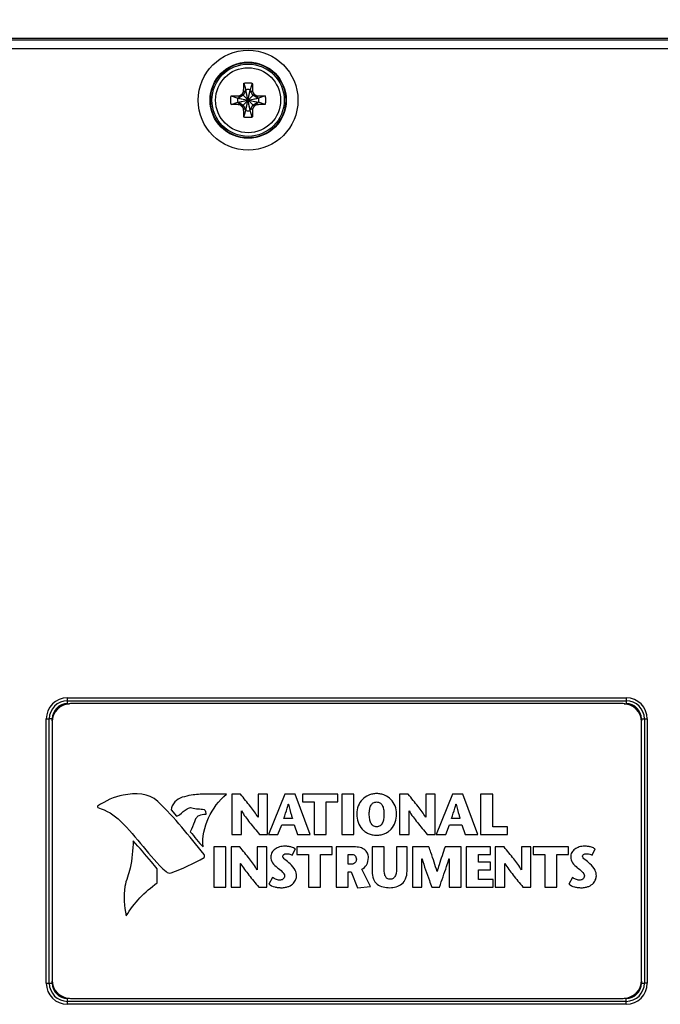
# Model space of a CAD drawing. Header units: inches. Extents: x 0 to 22, y 0 to 17.
# Tile 48 of 57: x 10.6 to 12.8, y 10.1 to 13.4. Entities that reach past the tile are written whole.
import ezdxf

# ---------------------------------------------------------------- set-up
doc = ezdxf.new("R2010")
doc.units = ezdxf.units.IN
doc.header["$LTSCALE"] = 1.21
doc.header["$MEASUREMENT"] = 0
doc.layers.get('0').update_dxf_attribs({"linetype": 'CONTINUOUS'})
doc.layers.add('DIMENSIONS', color=7, linetype='CONTINUOUS')
doc.styles.get("Standard").update_dxf_attribs({"font": 'txt', "width": 0.8})
doc.dimstyles.new('DIMSTYLE_1', dxfattribs={"dimtxt": 0.125, "dimasz": 0.18, "dimexe": 0.18, "dimexo": 0.0625, "dimgap": 0.09, "dimtad": 0, "dimtih": 1, "dimtoh": 1, "dimdec": 3, "dimzin": 4, "dimdsep": 46, "dimtxsty": 'STANDARD', "dimblk": '_FILLED', "dimblk1": '_FILLED', "dimblk2": '_FILLED', "dimcen": 0.09, "dimadec": 0, "dimazin": 0, "dimtp": 0.01, "dimtm": 0.01, "dimtfac": 1, "dimtdec": 3, "dimtofl": 0, "dimtmove": 0, "dimatfit": 3, "dimldrblk": '_FILLED', "dimfxl": 1, "dimtolj": 1, "dimtzin": 4, "dimarcsym": 0})

# ---------------------------------------------------------------- blocks, each defined once
blk = doc.blocks.new('_FILLED')
at = {"color": 0, "linetype": 'BYBLOCK'}
blk.add_solid([(0, 0), (-1, 0.174), (-1, -0.174)], dxfattribs=at)
blk = doc.blocks.new('*D2')
at = {"layer": 'DIMENSIONS', "color": 2, "linetype": 'CONTINUOUS'}
for p, q in [((8.5095, 10.3112), (8.5095, 14.2398)), ((14.0462, 12.5187), (14.0462, 14.2398)), ((8.5095, 14.1148), (10.7247, 14.1148)), ((14.0462, 14.1148), (12.2747, 14.1148))]:
    blk.add_line(p, q, dxfattribs=at)
at = {"layer": 'DIMENSIONS', "color": 2, "linetype": 'CONTINUOUS', "xscale": 0.18, "yscale": 0.18, "zscale": 0.18, "rotation": 180}
blk.add_blockref('_FILLED', (8.5095, 14.1148), dxfattribs=at)
at = {"layer": 'DIMENSIONS', "color": 2, "linetype": 'CONTINUOUS', "xscale": 0.18, "yscale": 0.18, "zscale": 0.18}
blk.add_blockref('_FILLED', (14.0462, 14.1148), dxfattribs=at)
at = {"layer": 'DIMENSIONS', "color": 2, "linetype": 'CONTINUOUS', "width": 0.8}
for s, p in [('5.537', (10.7872, 14.0523)), ('[', (11.4122, 14.0523)), ('140.63', (11.5122, 14.0523)), (']', (12.1122, 14.0523))]:
    blk.add_text(s, height=0.125, dxfattribs=at).set_placement(p)

msp = doc.modelspace()

# ---------------------------------------------------------------- linework, layer by layer
at = {"color": 7, "linetype": 'CONTINUOUS'}
for p, q in [((10.4481, 13.3646), (13.2082, 13.3646)), ((13.6062, 13.3586), (10.4487, 13.3586)), ((13.6062, 13.3286), (10.4518, 13.3286)), ((11.369, 13.2122), (11.3759, 13.1902)), ((11.3975, 13.2122), (11.3905, 13.1902)), ((11.3258, 13.169), (11.3478, 13.162)), ((11.3478, 13.1475), (11.4186, 13.162)), ((11.3507, 13.162), (11.3478, 13.162)), ((11.3478, 13.162), (11.4186, 13.1475)), ((11.3667, 13.1713), (11.3507, 13.162)), ((11.3542, 13.17), (11.3507, 13.162)), ((11.3507, 13.1475), (11.4157, 13.162)), ((11.3507, 13.162), (11.4157, 13.1475)), ((11.3629, 13.1344), (11.4036, 13.1751)), ((11.4036, 13.1344), (11.3629, 13.1751)), ((11.3759, 13.1872), (11.3667, 13.1713)), ((11.3679, 13.1838), (11.3759, 13.1872)), ((11.3759, 13.1193), (11.3905, 13.1902)), ((11.3759, 13.1902), (11.3759, 13.1872)), ((11.3905, 13.1193), (11.3759, 13.1902)), ((11.3759, 13.1223), (11.3905, 13.1872)), ((11.3905, 13.1223), (11.3759, 13.1872)), ((11.3905, 13.1872), (11.3905, 13.1902)), ((11.3997, 13.1713), (11.3905, 13.1872)), ((11.3905, 13.1872), (11.3985, 13.1838)), ((11.4157, 13.162), (11.3997, 13.1713)), ((11.4122, 13.17), (11.4157, 13.162)), ((11.4186, 13.162), (11.4157, 13.162)), ((11.4407, 13.169), (11.4186, 13.162)), ((11.3258, 13.1405), (11.3478, 13.1475)), ((11.3478, 13.1475), (11.3507, 13.1475)), ((11.3542, 13.1395), (11.3507, 13.1475)), ((11.3507, 13.1475), (11.3667, 13.1382)), ((11.3667, 13.1382), (11.3759, 13.1223)), ((11.3905, 13.1223), (11.3997, 13.1382)), ((11.3997, 13.1382), (11.4157, 13.1475)), ((11.4157, 13.1475), (11.4122, 13.1395)), ((11.4157, 13.1475), (11.4186, 13.1475)), ((11.4407, 13.1405), (11.4186, 13.1475)), ((11.3759, 13.1223), (11.3679, 13.1257)), ((11.369, 13.0973), (11.3759, 13.1193)), ((11.3759, 13.1223), (11.3759, 13.1193)), ((11.3985, 13.1257), (11.3905, 13.1223)), ((11.3905, 13.1193), (11.3905, 13.1223)), ((11.3975, 13.0973), (11.3905, 13.1193)), ((10.7702, 11.1076), (10.7702, 11.1277)), ((10.7702, 11.1277), (12.6662, 11.1277)), ((12.6662, 11.1277), (12.6662, 11.1076)), ((10.7702, 11.1177), (12.6662, 11.1177)), ((10.7702, 11.1176), (12.6662, 11.1176)), ((10.7702, 11.1076), (10.7766, 11.1076)), ((12.6562, 11.1077), (10.7802, 11.1077)), ((12.6598, 11.1076), (12.6662, 11.1076)), ((10.6983, 11.0557), (10.7083, 11.0557)), ((10.6983, 10.1597), (10.6983, 11.0557)), ((10.7083, 10.1597), (10.7083, 11.0557)), ((10.7083, 11.0557), (10.7083, 11.0557)), ((10.7083, 10.1597), (10.7083, 11.0557)), ((10.7183, 11.0557), (10.7083, 11.0557)), ((10.7183, 11.0494), (10.7183, 11.0557)), ((12.7181, 11.0557), (12.7381, 11.0557)), ((12.7181, 11.0557), (12.7181, 11.0494)), ((12.7281, 11.0557), (12.7281, 10.1597)), ((12.7281, 11.0557), (12.7281, 10.1597)), ((12.7381, 11.0557), (12.7381, 10.1597)), ((10.7182, 11.0457), (10.7182, 10.1698)), ((12.7182, 10.1698), (12.7182, 11.0457)), ((11.328, 10.8002), (11.328, 10.6641)), ((11.3578, 10.8002), (11.328, 10.8002)), ((11.4169, 10.8002), (11.4169, 10.7222)), ((11.4492, 10.8002), (11.4169, 10.8002)), ((11.4492, 10.6641), (11.4492, 10.8002)), ((11.508, 10.8002), (11.4525, 10.6641)), ((11.5424, 10.8002), (11.508, 10.8002)), ((11.5941, 10.6641), (11.5424, 10.8002)), ((11.5679, 10.8002), (11.5679, 10.7748)), ((11.6875, 10.8002), (11.5679, 10.8002)), ((11.6875, 10.7748), (11.6875, 10.8002)), ((11.7008, 10.8002), (11.7008, 10.6641)), ((11.7418, 10.8002), (11.7008, 10.8002)), ((11.7418, 10.6641), (11.7418, 10.8002)), ((11.9268, 10.8002), (11.8971, 10.8002)), ((11.8971, 10.8002), (11.8971, 10.6641)), ((12.0183, 10.8002), (11.986, 10.8002)), ((11.986, 10.8002), (11.986, 10.7222)), ((12.0183, 10.6641), (12.0183, 10.8002)), ((12.077, 10.8002), (12.0216, 10.6641)), ((12.1114, 10.8002), (12.077, 10.8002)), ((12.1632, 10.6641), (12.1114, 10.8002)), ((12.2134, 10.8002), (12.1723, 10.8002)), ((12.1723, 10.8002), (12.1723, 10.6641)), ((12.2134, 10.6895), (12.2134, 10.8002)), ((11.5196, 10.7668), (11.52, 10.7668)), ((11.5679, 10.7748), (11.6072, 10.7748)), ((11.6072, 10.7748), (11.6072, 10.6641)), ((11.6482, 10.6641), (11.6482, 10.7748)), ((11.6482, 10.7748), (11.6875, 10.7748)), ((12.0887, 10.7668), (12.0891, 10.7668)), ((11.1223, 10.7472), (11.1404, 10.7257)), ((11.3603, 10.6641), (11.3603, 10.7438)), ((11.3603, 10.7438), (11.3607, 10.7438)), ((11.4169, 10.7222), (11.4165, 10.7222)), ((11.9294, 10.7438), (11.9297, 10.7438)), ((11.9294, 10.6641), (11.9294, 10.7438)), ((11.986, 10.7222), (11.9856, 10.7222)), ((11.4846, 10.6641), (11.4977, 10.6965)), ((11.4977, 10.6965), (11.5399, 10.6965)), ((11.5333, 10.7181), (11.5047, 10.7181)), ((11.5399, 10.6965), (11.5506, 10.6641)), ((12.0537, 10.6641), (12.0667, 10.6965)), ((12.0667, 10.6965), (12.1089, 10.6965)), ((12.1023, 10.7181), (12.0737, 10.7181)), ((12.1089, 10.6965), (12.1196, 10.6641)), ((12.2632, 10.6895), (12.2134, 10.6895)), ((12.2632, 10.6641), (12.2632, 10.6895)), ((11.328, 10.6641), (11.3603, 10.6641)), ((11.4218, 10.6641), (11.4492, 10.6641)), ((11.4525, 10.6641), (11.4846, 10.6641)), ((11.5506, 10.6641), (11.5941, 10.6641)), ((11.6072, 10.6641), (11.6482, 10.6641)), ((11.7008, 10.6641), (11.7418, 10.6641)), ((11.8971, 10.6641), (11.9294, 10.6641)), ((11.9908, 10.6641), (12.0183, 10.6641)), ((12.0216, 10.6641), (12.0537, 10.6641)), ((12.1196, 10.6641), (12.1632, 10.6641)), ((12.1723, 10.6641), (12.2632, 10.6641)), ((11.2667, 10.6219), (11.2667, 10.4857)), ((11.3078, 10.6219), (11.2667, 10.6219)), ((11.3078, 10.4857), (11.3078, 10.6219)), ((11.3253, 10.6219), (11.3253, 10.4857)), ((11.3551, 10.6219), (11.3253, 10.6219)), ((11.4142, 10.6219), (11.4142, 10.5439)), ((11.4465, 10.6219), (11.4142, 10.6219)), ((11.4465, 10.4857), (11.4465, 10.6219)), ((11.5486, 10.6219), (11.5486, 10.5964)), ((11.6683, 10.6219), (11.5486, 10.6219)), ((11.6683, 10.5964), (11.6683, 10.6219)), ((11.7422, 10.6219), (11.6815, 10.6219)), ((11.6815, 10.6219), (11.6815, 10.4857)), ((11.8449, 10.6219), (11.8039, 10.6219)), ((11.8039, 10.6219), (11.8039, 10.5386)), ((11.8449, 10.5507), (11.8449, 10.6219)), ((11.9227, 10.6219), (11.8873, 10.6219)), ((11.8873, 10.6219), (11.8873, 10.5513)), ((11.9227, 10.5396), (11.9227, 10.6219)), ((11.9967, 10.6219), (11.941, 10.6219)), ((11.941, 10.6219), (11.941, 10.4857)), ((12.1062, 10.6219), (12.0517, 10.6219)), ((12.1062, 10.4857), (12.1062, 10.6219)), ((12.2064, 10.6219), (12.1237, 10.6219)), ((12.1237, 10.6219), (12.1237, 10.4857)), ((12.2064, 10.5964), (12.2064, 10.6219)), ((12.2519, 10.6219), (12.2221, 10.6219)), ((12.2221, 10.6219), (12.2221, 10.4857)), ((12.3433, 10.6219), (12.3111, 10.6219)), ((12.3111, 10.6219), (12.3111, 10.5439)), ((12.3433, 10.4857), (12.3433, 10.6219)), ((12.4704, 10.6219), (12.3507, 10.6219)), ((12.3507, 10.6219), (12.3507, 10.5964)), ((12.4704, 10.5964), (12.4704, 10.6219)), ((11.5331, 10.5937), (11.5436, 10.6151)), ((11.5486, 10.5964), (11.5879, 10.5964)), ((11.5879, 10.5964), (11.5879, 10.4857)), ((11.629, 10.5964), (11.6683, 10.5964)), ((11.629, 10.4857), (11.629, 10.5964)), ((11.7225, 10.5964), (11.7335, 10.5964)), ((11.7225, 10.563), (11.7225, 10.5964)), ((12.1647, 10.5964), (12.2064, 10.5964)), ((12.1647, 10.5696), (12.1647, 10.5964)), ((12.3507, 10.5964), (12.39, 10.5964)), ((12.39, 10.5964), (12.39, 10.4857)), ((12.4311, 10.5964), (12.4704, 10.5964)), ((12.4311, 10.4857), (12.4311, 10.5964)), ((12.5507, 10.5937), (12.5612, 10.6151)), ((11.3576, 10.4857), (11.3576, 10.5655)), ((11.3576, 10.5655), (11.358, 10.5655)), ((11.7342, 10.563), (11.7225, 10.563)), ((11.9733, 10.5811), (11.9737, 10.5811)), ((11.9733, 10.4857), (11.9733, 10.5811)), ((12.0647, 10.5811), (12.0651, 10.5811)), ((12.0651, 10.5811), (12.0651, 10.4857)), ((12.2054, 10.5696), (12.1647, 10.5696)), ((12.2054, 10.5441), (12.2054, 10.5696)), ((12.2544, 10.5655), (12.2548, 10.5655)), ((12.2544, 10.4857), (12.2544, 10.5655)), ((11.0742, 10.4994), (11.0749, 10.5474)), ((11.4142, 10.5439), (11.4138, 10.5439)), ((11.7225, 10.5373), (11.7333, 10.5373)), ((11.7225, 10.4857), (11.7225, 10.5373)), ((11.7333, 10.5373), (11.7549, 10.4834)), ((11.7988, 10.4879), (11.7687, 10.5462)), ((12.0249, 10.5381), (12.0245, 10.5381)), ((12.1647, 10.5441), (12.2054, 10.5441)), ((12.1647, 10.5112), (12.1647, 10.5441)), ((12.3111, 10.5439), (12.3107, 10.5439)), ((11.4663, 10.5184), (11.4539, 10.4958)), ((11.7549, 10.4834), (11.7988, 10.4879)), ((12.2148, 10.5112), (12.1647, 10.5112)), ((12.2148, 10.4857), (12.2148, 10.5112)), ((12.484, 10.5184), (12.4715, 10.4958)), ((11.2667, 10.4857), (11.3078, 10.4857)), ((11.3253, 10.4857), (11.3576, 10.4857)), ((11.4191, 10.4857), (11.4465, 10.4857)), ((11.5879, 10.4857), (11.629, 10.4857)), ((11.6815, 10.4857), (11.7225, 10.4857)), ((11.941, 10.4857), (11.9733, 10.4857)), ((12.0066, 10.4857), (12.0325, 10.4857)), ((12.0651, 10.4857), (12.1062, 10.4857)), ((12.1237, 10.4857), (12.2148, 10.4857)), ((12.2221, 10.4857), (12.2544, 10.4857)), ((12.3159, 10.4857), (12.3433, 10.4857)), ((12.39, 10.4857), (12.4311, 10.4857)), ((10.6983, 10.1597), (10.7183, 10.1597)), ((10.7183, 10.1597), (10.7183, 10.1661)), ((12.7181, 10.1661), (12.7181, 10.1597)), ((12.7181, 10.1597), (12.7281, 10.1597)), ((12.7281, 10.1597), (12.7281, 10.1597)), ((12.7381, 10.1597), (12.7281, 10.1597)), ((10.7702, 10.0878), (10.7702, 10.1079)), ((10.7766, 10.1079), (10.7702, 10.1079)), ((12.6662, 10.0979), (10.7702, 10.0979)), ((12.6662, 10.0978), (10.7702, 10.0978)), ((12.6662, 10.0878), (10.7702, 10.0878)), ((10.7802, 10.1077), (12.6562, 10.1077)), ((12.6662, 10.1079), (12.6598, 10.1079)), ((12.6662, 10.0878), (12.6662, 10.1079))]:
    msp.add_line(p, q, dxfattribs=at)
for radius in [0.1693, 0.1293, 0.1276, 0.1226, 0.1102]:
    msp.add_circle((11.3832, 13.1547), radius, dxfattribs=at)
for centre, radius, start, end in [((11.3832, 13.1547), 0.0361, 168.3738, 191.6262), ((11.3832, 13.1547), 0.0297, 129.0984, 140.9016), ((11.3832, 13.1547), 0.0361, 78.3738, 101.6262), ((11.3832, 13.1547), 0.0297, 39.0984, 50.9016), ((11.3832, 13.1547), 0.0361, 348.3738, 11.6262), ((11.3832, 13.1547), 0.0297, 219.0984, 230.9016), ((11.3832, 13.1547), 0.0297, 309.0984, 320.9016), ((11.3832, 13.1547), 0.0361, 258.3738, 281.6262), ((10.7702, 11.0557), 0.0719, 90, 180), ((12.6662, 11.0557), 0.0719, 0, 90), ((10.7702, 11.0557), 0.0619, 90, 180), ((10.7702, 11.0557), 0.0619, 90, 180), ((10.7802, 11.0457), 0.062, 90, 180), ((10.7702, 11.0557), 0.0519, 90, 180), ((12.6562, 11.0457), 0.062, 0, 90), ((12.6662, 11.0557), 0.0619, 0, 90), ((12.6662, 11.0557), 0.0619, 0, 90), ((12.6662, 11.0557), 0.0519, 0, 90), ((10.7702, 10.1597), 0.0719, 180, 270), ((10.7702, 10.1597), 0.0619, 180, 270), ((10.7702, 10.1597), 0.0619, 180, 270), ((10.7802, 10.1698), 0.062, 180, 270), ((10.7702, 10.1597), 0.0519, 180, 270), ((12.6562, 10.1698), 0.062, 270, 360), ((12.6662, 10.1597), 0.0619, 270, 360), ((12.6662, 10.1597), 0.0719, 270, 360), ((12.6662, 10.1597), 0.0519, 270, 360), ((12.6662, 10.1597), 0.0619, 270, 360)]:
    msp.add_arc(centre, radius, start, end, dxfattribs=at)
for points, knots in [([(11.3679, 13.1838), (11.368, 13.1842), (11.368, 13.1852), (11.368, 13.1867), (11.368, 13.1883), (11.3681, 13.19), (11.3681, 13.1919), (11.3682, 13.1938), (11.3683, 13.196), (11.3683, 13.1984), (11.3684, 13.2009), (11.3686, 13.2037), (11.3687, 13.2066), (11.3688, 13.2094), (11.3689, 13.2113), (11.369, 13.2122)], [0, 0, 0, 0, 0.050123, 0.102906, 0.158962, 0.21889, 0.283269, 0.352713, 0.427931, 0.510629, 0.602237, 0.700537, 0.802058, 0.903069, 1, 1, 1, 1]), ([(11.369, 13.2122), (11.3697, 13.2124), (11.3711, 13.2127), (11.3733, 13.2131), (11.3755, 13.2134), (11.3777, 13.2137), (11.3799, 13.2138), (11.3821, 13.2139), (11.3843, 13.2139), (11.3865, 13.2138), (11.3888, 13.2137), (11.391, 13.2134), (11.3931, 13.2131), (11.3953, 13.2127), (11.3968, 13.2124), (11.3975, 13.2122)], [0, 0, 0, 0, 0.076922, 0.153848, 0.230766, 0.307696, 0.384611, 0.461543, 0.538457, 0.615389, 0.692304, 0.769234, 0.846152, 0.923078, 1, 1, 1, 1]), ([(11.3975, 13.2122), (11.3975, 13.2112), (11.3976, 13.2092), (11.3978, 13.2062), (11.3979, 13.2031), (11.398, 13.2002), (11.3981, 13.1974), (11.3982, 13.195), (11.3983, 13.1927), (11.3984, 13.1906), (11.3984, 13.1887), (11.3984, 13.187), (11.3985, 13.1853), (11.3985, 13.1843), (11.3985, 13.1838)], [0, 0, 0, 0, 0.103762, 0.21201, 0.320508, 0.424827, 0.521639, 0.608965, 0.687523, 0.759472, 0.826071, 0.887931, 0.945691, 1, 1, 1, 1]), ([(11.3241, 13.1547), (11.3241, 13.1554), (11.3241, 13.1568), (11.3242, 13.1589), (11.3244, 13.1609), (11.3246, 13.1629), (11.3249, 13.165), (11.3253, 13.167), (11.3256, 13.1683), (11.3258, 13.169)], [0, 0, 0, 0, 0.142855, 0.285723, 0.428565, 0.571438, 0.714279, 0.857147, 1, 1, 1, 1]), ([(11.3258, 13.169), (11.3268, 13.169), (11.3287, 13.1692), (11.3317, 13.1693), (11.3347, 13.1694), (11.3376, 13.1696), (11.3404, 13.1697), (11.3429, 13.1697), (11.3452, 13.1698), (11.3473, 13.1699), (11.3492, 13.1699), (11.351, 13.17), (11.3526, 13.17), (11.3537, 13.17), (11.3542, 13.17)], [0, 0, 0, 0, 0.101418, 0.206905, 0.313453, 0.417845, 0.51613, 0.604857, 0.685003, 0.75822, 0.825519, 0.887742, 0.945642, 1, 1, 1, 1]), ([(11.3542, 13.17), (11.3546, 13.1702), (11.3552, 13.1706), (11.3562, 13.1712), (11.3572, 13.1718), (11.3582, 13.1724), (11.3592, 13.1729), (11.3598, 13.1733), (11.3602, 13.1735)], [0, 0, 0, 0, 0.169177, 0.336846, 0.503386, 0.669171, 0.834583, 1, 1, 1, 1]), ([(11.3602, 13.1735), (11.3605, 13.1737), (11.3611, 13.174), (11.362, 13.1746), (11.3626, 13.1749), (11.3629, 13.1751)], [0, 0, 0, 0, 0.332989, 0.666209, 1, 1, 1, 1]), ([(11.3629, 13.1751), (11.3631, 13.1754), (11.3634, 13.176), (11.3639, 13.1769), (11.3643, 13.1775), (11.3645, 13.1778)], [0, 0, 0, 0, 0.33389, 0.667114, 1, 1, 1, 1]), ([(11.3645, 13.1778), (11.3647, 13.1781), (11.3651, 13.1788), (11.3656, 13.1798), (11.3662, 13.1808), (11.3668, 13.1818), (11.3674, 13.1828), (11.3678, 13.1834), (11.3679, 13.1838)], [0, 0, 0, 0, 0.16593, 0.331671, 0.497584, 0.664037, 0.831388, 1, 1, 1, 1]), ([(11.3985, 13.1838), (11.3987, 13.1834), (11.3991, 13.1828), (11.3997, 13.1818), (11.4003, 13.1808), (11.4008, 13.1798), (11.4014, 13.1788), (11.4018, 13.1781), (11.402, 13.1778)], [0, 0, 0, 0, 0.169177, 0.336846, 0.503386, 0.669171, 0.834583, 1, 1, 1, 1]), ([(11.402, 13.1778), (11.4021, 13.1775), (11.4025, 13.1769), (11.403, 13.176), (11.4034, 13.1754), (11.4036, 13.1751)], [0, 0, 0, 0, 0.332989, 0.666209, 1, 1, 1, 1]), ([(11.4036, 13.1751), (11.4039, 13.1749), (11.4045, 13.1746), (11.4054, 13.174), (11.406, 13.1737), (11.4063, 13.1735)], [0, 0, 0, 0, 0.33389, 0.667114, 1, 1, 1, 1]), ([(11.4063, 13.1735), (11.4066, 13.1733), (11.4073, 13.1729), (11.4083, 13.1723), (11.4093, 13.1718), (11.4102, 13.1712), (11.4112, 13.1706), (11.4119, 13.1702), (11.4122, 13.17)], [0, 0, 0, 0, 0.16593, 0.331671, 0.497584, 0.664037, 0.831388, 1, 1, 1, 1]), ([(11.4122, 13.17), (11.4127, 13.17), (11.4137, 13.17), (11.4152, 13.17), (11.4168, 13.1699), (11.4185, 13.1699), (11.4203, 13.1698), (11.4223, 13.1698), (11.4245, 13.1697), (11.4268, 13.1696), (11.4294, 13.1695), (11.4322, 13.1694), (11.435, 13.1693), (11.4379, 13.1692), (11.4397, 13.169), (11.4407, 13.169)], [0, 0, 0, 0, 0.050123, 0.102906, 0.158962, 0.21889, 0.283269, 0.352713, 0.427931, 0.510629, 0.602237, 0.700537, 0.802058, 0.903069, 1, 1, 1, 1]), ([(11.4407, 13.169), (11.4408, 13.1683), (11.4411, 13.167), (11.4415, 13.165), (11.4418, 13.1629), (11.4421, 13.1609), (11.4423, 13.1589), (11.4424, 13.1568), (11.4424, 13.1554), (11.4424, 13.1547)], [0, 0, 0, 0, 0.142853, 0.285721, 0.428562, 0.571435, 0.714277, 0.857145, 1, 1, 1, 1]), ([(11.3258, 13.1405), (11.3256, 13.1412), (11.3253, 13.1425), (11.3249, 13.1445), (11.3246, 13.1466), (11.3244, 13.1486), (11.3242, 13.1506), (11.3241, 13.1527), (11.3241, 13.1541), (11.3241, 13.1547)], [0, 0, 0, 0, 0.142853, 0.285721, 0.428562, 0.571435, 0.714277, 0.857145, 1, 1, 1, 1]), ([(11.3542, 13.1395), (11.3537, 13.1395), (11.3528, 13.1395), (11.3513, 13.1395), (11.3497, 13.1396), (11.348, 13.1396), (11.3461, 13.1397), (11.3441, 13.1397), (11.342, 13.1398), (11.3396, 13.1399), (11.337, 13.14), (11.3343, 13.1401), (11.3314, 13.1402), (11.3286, 13.1403), (11.3267, 13.1405), (11.3258, 13.1405)], [0, 0, 0, 0, 0.050123, 0.102906, 0.158962, 0.21889, 0.283269, 0.352713, 0.427931, 0.510629, 0.602237, 0.700537, 0.802058, 0.903069, 1, 1, 1, 1]), ([(11.3602, 13.136), (11.3598, 13.1362), (11.3592, 13.1366), (11.3582, 13.1372), (11.3572, 13.1377), (11.3562, 13.1383), (11.3552, 13.1389), (11.3546, 13.1393), (11.3542, 13.1395)], [0, 0, 0, 0, 0.16593, 0.331671, 0.497584, 0.664037, 0.831388, 1, 1, 1, 1]), ([(11.3629, 13.1344), (11.3626, 13.1346), (11.362, 13.1349), (11.3611, 13.1355), (11.3605, 13.1358), (11.3602, 13.136)], [0, 0, 0, 0, 0.33389, 0.667114, 1, 1, 1, 1]), ([(11.3645, 13.1317), (11.3643, 13.132), (11.3639, 13.1326), (11.3634, 13.1335), (11.3631, 13.1341), (11.3629, 13.1344)], [0, 0, 0, 0, 0.332989, 0.666209, 1, 1, 1, 1]), ([(11.3679, 13.1257), (11.3678, 13.1261), (11.3674, 13.1267), (11.3668, 13.1277), (11.3662, 13.1287), (11.3656, 13.1297), (11.3651, 13.1307), (11.3647, 13.1314), (11.3645, 13.1317)], [0, 0, 0, 0, 0.169177, 0.336846, 0.503386, 0.669171, 0.834583, 1, 1, 1, 1]), ([(11.402, 13.1317), (11.4018, 13.1314), (11.4014, 13.1307), (11.4008, 13.1297), (11.4002, 13.1287), (11.3997, 13.1277), (11.3991, 13.1267), (11.3987, 13.1261), (11.3985, 13.1257)], [0, 0, 0, 0, 0.16593, 0.331671, 0.497584, 0.664037, 0.831388, 1, 1, 1, 1]), ([(11.4036, 13.1344), (11.4034, 13.1341), (11.403, 13.1335), (11.4025, 13.1326), (11.4021, 13.132), (11.402, 13.1317)], [0, 0, 0, 0, 0.33389, 0.667114, 1, 1, 1, 1]), ([(11.4063, 13.136), (11.406, 13.1358), (11.4054, 13.1355), (11.4045, 13.1349), (11.4039, 13.1346), (11.4036, 13.1344)], [0, 0, 0, 0, 0.332989, 0.666209, 1, 1, 1, 1]), ([(11.4122, 13.1395), (11.4119, 13.1393), (11.4112, 13.1389), (11.4102, 13.1383), (11.4092, 13.1377), (11.4083, 13.1371), (11.4073, 13.1366), (11.4066, 13.1362), (11.4063, 13.136)], [0, 0, 0, 0, 0.169177, 0.336846, 0.503386, 0.669171, 0.834583, 1, 1, 1, 1]), ([(11.4407, 13.1405), (11.4397, 13.1404), (11.4377, 13.1403), (11.4346, 13.1402), (11.4316, 13.14), (11.4287, 13.1399), (11.4259, 13.1398), (11.4234, 13.1397), (11.4212, 13.1397), (11.4191, 13.1396), (11.4172, 13.1396), (11.4155, 13.1395), (11.4138, 13.1395), (11.4127, 13.1395), (11.4122, 13.1395)], [0, 0, 0, 0, 0.103762, 0.21201, 0.320508, 0.424827, 0.521639, 0.608965, 0.687523, 0.759472, 0.826071, 0.887931, 0.945691, 1, 1, 1, 1]), ([(11.4424, 13.1547), (11.4424, 13.1541), (11.4424, 13.1527), (11.4423, 13.1506), (11.4421, 13.1486), (11.4418, 13.1466), (11.4415, 13.1445), (11.4411, 13.1425), (11.4408, 13.1412), (11.4407, 13.1405)], [0, 0, 0, 0, 0.142855, 0.285723, 0.428565, 0.571438, 0.714279, 0.857147, 1, 1, 1, 1]), ([(11.369, 13.0973), (11.3689, 13.0983), (11.3688, 13.1003), (11.3687, 13.1033), (11.3685, 13.1064), (11.3684, 13.1093), (11.3683, 13.1121), (11.3682, 13.1145), (11.3682, 13.1168), (11.3681, 13.1189), (11.3681, 13.1208), (11.368, 13.1225), (11.368, 13.1242), (11.368, 13.1252), (11.3679, 13.1257)], [0, 0, 0, 0, 0.103762, 0.21201, 0.320508, 0.424827, 0.521639, 0.608965, 0.687523, 0.759472, 0.826071, 0.887931, 0.945691, 1, 1, 1, 1]), ([(11.3975, 13.0973), (11.3968, 13.0971), (11.3953, 13.0968), (11.3931, 13.0964), (11.391, 13.0961), (11.3888, 13.0958), (11.3865, 13.0957), (11.3843, 13.0956), (11.3821, 13.0956), (11.3799, 13.0957), (11.3777, 13.0958), (11.3755, 13.0961), (11.3733, 13.0964), (11.3711, 13.0968), (11.3697, 13.0971), (11.369, 13.0973)], [0, 0, 0, 0, 0.076922, 0.153848, 0.230766, 0.307696, 0.384611, 0.461543, 0.538457, 0.615389, 0.692304, 0.769234, 0.846152, 0.923078, 1, 1, 1, 1]), ([(11.3985, 13.1257), (11.3985, 13.1253), (11.3985, 13.1243), (11.3984, 13.1228), (11.3984, 13.1212), (11.3984, 13.1195), (11.3983, 13.1176), (11.3983, 13.1157), (11.3982, 13.1135), (11.3981, 13.1111), (11.398, 13.1086), (11.3979, 13.1058), (11.3978, 13.1029), (11.3976, 13.1001), (11.3975, 13.0982), (11.3975, 13.0973)], [0, 0, 0, 0, 0.050123, 0.102906, 0.158962, 0.21889, 0.283269, 0.352713, 0.427931, 0.510629, 0.602237, 0.700537, 0.802058, 0.903069, 1, 1, 1, 1]), ([(11.1592, 10.7901), (11.1498, 10.7874), (11.1323, 10.7763), (11.1228, 10.7571), (11.1223, 10.7472)], [0, 0, 0, 0, 0.496883, 1, 1, 1, 1]), ([(11.3097, 10.8012), (11.2859, 10.801), (11.2462, 10.8015), (11.1955, 10.7992), (11.1695, 10.793), (11.1592, 10.7901)], [0, 0, 0, 0, 0.471091, 0.788847, 1, 1, 1, 1]), ([(11.231, 10.6221), (11.2267, 10.6551), (11.2424, 10.7247), (11.2846, 10.7787), (11.3097, 10.8012)], [0, 0, 0, 0, 0.497293, 1, 1, 1, 1]), ([(11.4165, 10.7222), (11.4096, 10.7355), (11.3893, 10.7613), (11.3689, 10.7866), (11.3578, 10.8002)], [0, 0, 0, 0, 0.459789, 1, 1, 1, 1]), ([(11.8871, 10.7337), (11.8871, 10.7432), (11.8835, 10.7614), (11.8692, 10.7836), (11.851, 10.7962), (11.8338, 10.8016), (11.8194, 10.8031), (11.8051, 10.8016), (11.7878, 10.7962), (11.7697, 10.7836), (11.7553, 10.7614), (11.7517, 10.7432), (11.7517, 10.7337)], [0, 0, 0, 0, 0.124958, 0.249916, 0.374873, 0.437352, 0.499831, 0.562352, 0.624873, 0.749916, 0.874958, 1, 1, 1, 1]), ([(11.9856, 10.7222), (11.9786, 10.7355), (11.9583, 10.7613), (11.9379, 10.7866), (11.9268, 10.8002)], [0, 0, 0, 0, 0.459732, 1, 1, 1, 1]), ([(11.5047, 10.7181), (11.5083, 10.7299), (11.5138, 10.7459), (11.5184, 10.7622), (11.5196, 10.7668)], [0, 0, 0, 0, 0.723558, 1, 1, 1, 1]), ([(11.52, 10.7668), (11.5231, 10.7544), (11.5276, 10.7382), (11.5322, 10.722), (11.5333, 10.7181)], [0, 0, 0, 0, 0.759426, 1, 1, 1, 1]), ([(11.7945, 10.7337), (11.7945, 10.7397), (11.7955, 10.7508), (11.7999, 10.7637), (11.8063, 10.7707), (11.8131, 10.7737), (11.8194, 10.7744), (11.8257, 10.7737), (11.8326, 10.7707), (11.839, 10.7637), (11.8434, 10.7508), (11.8443, 10.7397), (11.8443, 10.7337)], [0, 0, 0, 0, 0.125094, 0.250188, 0.375283, 0.43783, 0.500377, 0.56283, 0.625283, 0.750188, 0.875094, 1, 1, 1, 1]), ([(12.0737, 10.7181), (12.0774, 10.7299), (12.0828, 10.7459), (12.0875, 10.7622), (12.0887, 10.7668)], [0, 0, 0, 0, 0.72359, 1, 1, 1, 1]), ([(12.0891, 10.7668), (12.0922, 10.7544), (12.0967, 10.7382), (12.1012, 10.722), (12.1023, 10.7181)], [0, 0, 0, 0, 0.759402, 1, 1, 1, 1]), ([(11.1404, 10.7257), (11.144, 10.7268), (11.1573, 10.7338), (11.1668, 10.7463), (11.1767, 10.7514)], [0, 0, 0, 0, 0.251756, 1, 1, 1, 1]), ([(11.192, 10.7543), (11.1988, 10.7516), (11.2129, 10.7502), (11.2271, 10.7505), (11.2335, 10.7488)], [0, 0, 0, 0, 0.522635, 1, 1, 1, 1]), ([(11.2397, 10.7318), (11.2315, 10.732), (11.2186, 10.731), (11.2056, 10.7197), (11.2024, 10.7117), (11.2012, 10.7072)], [0, 0, 0, 0, 0.493843, 0.725062, 1, 1, 1, 1]), ([(11.2335, 10.7488), (11.2369, 10.7479), (11.2392, 10.7404), (11.2397, 10.7362), (11.2406, 10.7318), (11.2397, 10.7318)], [0, 0, 0, 0, 0.567394, 0.867669, 1, 1, 1, 1]), ([(11.3607, 10.7438), (11.3687, 10.73), (11.3892, 10.7033), (11.4106, 10.6776), (11.4218, 10.6641)], [0, 0, 0, 0, 0.476922, 1, 1, 1, 1]), ([(11.7517, 10.7337), (11.7517, 10.7235), (11.755, 10.7044), (11.7663, 10.6851), (11.7793, 10.6734), (11.7909, 10.6669), (11.802, 10.6634), (11.8117, 10.662), (11.8194, 10.6616), (11.8272, 10.662), (11.8368, 10.6634), (11.848, 10.6669), (11.8595, 10.6734), (11.8725, 10.6851), (11.8839, 10.7044), (11.8871, 10.7235), (11.8871, 10.7337)], [0, 0, 0, 0, 0.125, 0.25, 0.3125, 0.375, 0.4375, 0.46875, 0.5, 0.53125, 0.5625, 0.625, 0.6875, 0.75, 0.875, 1, 1, 1, 1]), ([(11.8443, 10.7337), (11.8443, 10.7273), (11.8435, 10.7154), (11.84, 10.7038), (11.8355, 10.6969), (11.8312, 10.6931), (11.8268, 10.6911), (11.8228, 10.6903), (11.8194, 10.6901), (11.8161, 10.6903), (11.8121, 10.6911), (11.8077, 10.6931), (11.8034, 10.6969), (11.7989, 10.7038), (11.7954, 10.7154), (11.7945, 10.7273), (11.7945, 10.7337)], [0, 0, 0, 0, 0.125, 0.25, 0.3125, 0.375, 0.4375, 0.46875, 0.5, 0.53125, 0.5625, 0.625, 0.6875, 0.75, 0.875, 1, 1, 1, 1]), ([(11.9297, 10.7438), (11.9377, 10.73), (11.9583, 10.7033), (11.9797, 10.6776), (11.9908, 10.6641)], [0, 0, 0, 0, 0.476954, 1, 1, 1, 1]), ([(10.9931, 10.6427), (10.9917, 10.6116), (10.9889, 10.5694), (10.9773, 10.5291), (10.9737, 10.5191)], [0, 0, 0, 0, 0.745915, 1, 1, 1, 1]), ([(11.0749, 10.5474), (11.0684, 10.5553), (11.0416, 10.5875), (11.0138, 10.6188), (10.9931, 10.6427)], [0, 0, 0, 0, 0.243653, 1, 1, 1, 1]), ([(11.4138, 10.5439), (11.4068, 10.5571), (11.3865, 10.583), (11.3662, 10.6083), (11.3551, 10.6219)], [0, 0, 0, 0, 0.45979, 1, 1, 1, 1]), ([(11.5436, 10.6151), (11.5395, 10.6176), (11.5317, 10.6207), (11.5217, 10.6231), (11.5142, 10.6241), (11.5069, 10.6244), (11.4986, 10.6238), (11.4871, 10.6213), (11.4743, 10.6152), (11.463, 10.6033), (11.4603, 10.5928), (11.4603, 10.5877)], [0, 0, 0, 0, 0.137544, 0.2402, 0.297698, 0.358749, 0.450024, 0.537745, 0.701239, 0.851236, 1, 1, 1, 1]), ([(11.7916, 10.5855), (11.7916, 10.5907), (11.7897, 10.6011), (11.7791, 10.6136), (11.7623, 10.6207), (11.7493, 10.6219), (11.7422, 10.6219)], [0, 0, 0, 0, 0.22459, 0.440468, 0.688895, 1, 1, 1, 1]), ([(12.0245, 10.5381), (12.0183, 10.5597), (12.009, 10.5877), (11.999, 10.6154), (11.9967, 10.6219)], [0, 0, 0, 0, 0.764325, 1, 1, 1, 1]), ([(12.0517, 10.6219), (12.0448, 10.6017), (12.0351, 10.5739), (12.027, 10.5457), (12.0249, 10.5381)], [0, 0, 0, 0, 0.729298, 1, 1, 1, 1]), ([(12.3107, 10.5439), (12.3037, 10.5571), (12.2834, 10.583), (12.263, 10.6083), (12.2519, 10.6219)], [0, 0, 0, 0, 0.459723, 1, 1, 1, 1]), ([(12.5612, 10.6151), (12.5572, 10.6176), (12.5494, 10.6207), (12.5394, 10.6231), (12.5318, 10.6241), (12.5246, 10.6244), (12.5163, 10.6238), (12.5047, 10.6213), (12.492, 10.6152), (12.4807, 10.6033), (12.478, 10.5928), (12.478, 10.5877)], [0, 0, 0, 0, 0.137545, 0.240177, 0.297651, 0.358668, 0.449988, 0.537732, 0.701235, 0.851225, 1, 1, 1, 1]), ([(11.5257, 10.5643), (11.5201, 10.5695), (11.5119, 10.5757), (11.503, 10.5839), (11.4999, 10.5906), (11.504, 10.598), (11.5099, 10.5988), (11.513, 10.5988)], [0, 0, 0, 0, 0.433716, 0.583598, 0.696021, 0.82172, 1, 1, 1, 1]), ([(11.513, 10.5988), (11.5183, 10.5988), (11.5254, 10.5976), (11.5317, 10.5945), (11.5331, 10.5937)], [0, 0, 0, 0, 0.765643, 1, 1, 1, 1]), ([(11.7335, 10.5964), (11.7376, 10.5964), (11.7476, 10.5948), (11.7506, 10.5845), (11.7506, 10.5797)], [0, 0, 0, 0, 0.460853, 1, 1, 1, 1]), ([(12.5433, 10.5643), (12.5378, 10.5695), (12.5296, 10.5757), (12.5207, 10.5839), (12.5176, 10.5906), (12.5217, 10.598), (12.5276, 10.5988), (12.5307, 10.5988)], [0, 0, 0, 0, 0.433798, 0.583708, 0.696152, 0.821814, 1, 1, 1, 1]), ([(12.5307, 10.5988), (12.536, 10.5988), (12.5431, 10.5976), (12.5493, 10.5945), (12.5507, 10.5937)], [0, 0, 0, 0, 0.765643, 1, 1, 1, 1]), ([(11.358, 10.5655), (11.366, 10.5516), (11.3865, 10.525), (11.4079, 10.4992), (11.4191, 10.4857)], [0, 0, 0, 0, 0.476939, 1, 1, 1, 1]), ([(11.4603, 10.5877), (11.4603, 10.5808), (11.4649, 10.5656), (11.477, 10.5564), (11.4829, 10.5513)], [0, 0, 0, 0, 0.468232, 1, 1, 1, 1]), ([(11.5475, 10.5235), (11.5475, 10.5302), (11.5441, 10.5465), (11.5324, 10.5581), (11.5257, 10.5643)], [0, 0, 0, 0, 0.422355, 1, 1, 1, 1]), ([(11.7506, 10.5797), (11.7506, 10.5757), (11.7476, 10.5669), (11.7387, 10.563), (11.7342, 10.563)], [0, 0, 0, 0, 0.46842, 1, 1, 1, 1]), ([(11.7687, 10.5462), (11.7751, 10.5494), (11.788, 10.5602), (11.7916, 10.5769), (11.7916, 10.5855)], [0, 0, 0, 0, 0.452886, 1, 1, 1, 1]), ([(11.9737, 10.5811), (11.9811, 10.5565), (11.9921, 10.5247), (12.0038, 10.4932), (12.0066, 10.4857)], [0, 0, 0, 0, 0.762692, 1, 1, 1, 1]), ([(12.0325, 10.4857), (12.0409, 10.5088), (12.0523, 10.5404), (12.0622, 10.5724), (12.0647, 10.5811)], [0, 0, 0, 0, 0.732415, 1, 1, 1, 1]), ([(12.2548, 10.5655), (12.2628, 10.5516), (12.2833, 10.525), (12.3047, 10.4992), (12.3159, 10.4857)], [0, 0, 0, 0, 0.476908, 1, 1, 1, 1]), ([(12.478, 10.5877), (12.478, 10.5808), (12.4826, 10.5656), (12.4947, 10.5564), (12.5005, 10.5513)], [0, 0, 0, 0, 0.468174, 1, 1, 1, 1]), ([(12.5651, 10.5235), (12.5651, 10.5302), (12.5618, 10.5465), (12.55, 10.5581), (12.5433, 10.5643)], [0, 0, 0, 0, 0.422355, 1, 1, 1, 1]), ([(11.4539, 10.4958), (11.4595, 10.4913), (11.47, 10.4866), (11.4829, 10.4842), (11.4907, 10.4835), (11.4993, 10.4832), (11.5099, 10.4841), (11.5244, 10.4882), (11.5375, 10.4972), (11.5455, 10.5106), (11.5475, 10.5196), (11.5475, 10.5235)], [0, 0, 0, 0, 0.185574, 0.285026, 0.335816, 0.386925, 0.506394, 0.606847, 0.769472, 0.901074, 1, 1, 1, 1]), ([(11.5068, 10.5231), (11.5068, 10.519), (11.5024, 10.5105), (11.4891, 10.5079), (11.4767, 10.5111), (11.4695, 10.516), (11.4663, 10.5184)], [0, 0, 0, 0, 0.24473, 0.487143, 0.757747, 1, 1, 1, 1]), ([(11.4829, 10.5513), (11.4881, 10.5467), (11.4981, 10.5399), (11.5068, 10.5286), (11.5068, 10.5231)], [0, 0, 0, 0, 0.556242, 1, 1, 1, 1]), ([(11.8039, 10.5386), (11.8039, 10.5299), (11.8058, 10.5137), (11.8245, 10.4875), (11.849, 10.4834), (11.864, 10.4834)], [0, 0, 0, 0, 0.283839, 0.513442, 1, 1, 1, 1]), ([(11.8659, 10.5118), (11.8623, 10.5118), (11.8549, 10.5131), (11.8477, 10.5226), (11.8452, 10.5355), (11.8449, 10.5452), (11.8449, 10.5507)], [0, 0, 0, 0, 0.218594, 0.418051, 0.670787, 1, 1, 1, 1]), ([(11.864, 10.4834), (11.8783, 10.4834), (11.9018, 10.4888), (11.9204, 10.5144), (11.9227, 10.5308), (11.9227, 10.5396)], [0, 0, 0, 0, 0.472299, 0.710339, 1, 1, 1, 1]), ([(11.8873, 10.5513), (11.8873, 10.5456), (11.8867, 10.5355), (11.8829, 10.5224), (11.8758, 10.5136), (11.8691, 10.5118), (11.8659, 10.5118)], [0, 0, 0, 0, 0.344916, 0.607367, 0.810136, 1, 1, 1, 1]), ([(12.4715, 10.4958), (12.4772, 10.4913), (12.4877, 10.4866), (12.5006, 10.4842), (12.5084, 10.4835), (12.517, 10.4832), (12.5276, 10.4841), (12.542, 10.4882), (12.5552, 10.4972), (12.5632, 10.5106), (12.5651, 10.5196), (12.5651, 10.5235)], [0, 0, 0, 0, 0.185647, 0.285098, 0.335881, 0.386981, 0.506438, 0.606882, 0.769494, 0.901084, 1, 1, 1, 1]), ([(12.5245, 10.5231), (12.5245, 10.519), (12.52, 10.5105), (12.5067, 10.5079), (12.4943, 10.5111), (12.4872, 10.516), (12.484, 10.5184)], [0, 0, 0, 0, 0.244663, 0.487003, 0.757778, 1, 1, 1, 1]), ([(12.5005, 10.5513), (12.5058, 10.5467), (12.5158, 10.5399), (12.5245, 10.5286), (12.5245, 10.5231)], [0, 0, 0, 0, 0.556157, 1, 1, 1, 1]), ([(10.9737, 10.5191), (10.9699, 10.5087), (10.9588, 10.4657), (10.9619, 10.42), (10.9695, 10.3878)], [0, 0, 0, 0, 0.251121, 1, 1, 1, 1])]:
    msp.add_open_spline(points, degree=3, knots=knots, dxfattribs=at)
for points in [[(10.9596, 10.7975), (10.9267, 10.7916), (10.8999, 10.7785), (10.8723, 10.7596)], [(11.0767, 10.7759), (11.0458, 10.8057), (11.001, 10.8051), (10.9596, 10.7975)], [(10.8723, 10.7596), (10.871, 10.7587), (10.8714, 10.7558), (10.8737, 10.755)], [(10.8737, 10.755), (10.9027, 10.746), (10.9287, 10.7308), (10.9503, 10.7095)], [(11.2336, 10.5964), (11.1824, 10.6606), (11.1351, 10.7196), (11.0767, 10.7759)], [(11.1767, 10.7514), (11.1813, 10.7537), (11.1871, 10.7562), (11.192, 10.7543)], [(10.9503, 10.7095), (11.0063, 10.6543), (11.0463, 10.5908), (11.1047, 10.5378)], [(11.2012, 10.7072), (11.198, 10.6953), (11.1922, 10.6842), (11.1866, 10.6731)], [(11.1866, 10.6731), (11.2019, 10.6566), (11.2135, 10.6364), (11.231, 10.6221)], [(11.2337, 10.5859), (11.2355, 10.5869), (11.2356, 10.5938), (11.2336, 10.5964)], [(11.1225, 10.5339), (11.1613, 10.5482), (11.1973, 10.5652), (11.2337, 10.5859)], [(11.1047, 10.5378), (11.1085, 10.5343), (11.1163, 10.5316), (11.1225, 10.5339)], [(10.9695, 10.3878), (10.9958, 10.4314), (11.0327, 10.4698), (11.0742, 10.4994)]]:
    msp.add_open_spline(points, degree=3, dxfattribs=at)

# ---------------------------------------------------------------- dimensions: what is measured, and where the dimension line sits
at = {"layer": 'DIMENSIONS', "color": 2, "linetype": 'CONTINUOUS'}
dim = msp.add_linear_dim(base=(8.5095, 14.1148), p1=(14.0462, 12.5187), p2=(8.5095, 10.3112), angle=180, dimstyle='DIMSTYLE_1', dxfattribs=at)
dim.commit()
dim.dimension.update_dxf_attribs({"geometry": '*D2', "text_midpoint": (11.4997, 14.1148), "dimtype": 160})

doc.saveas('drawing.dxf')
